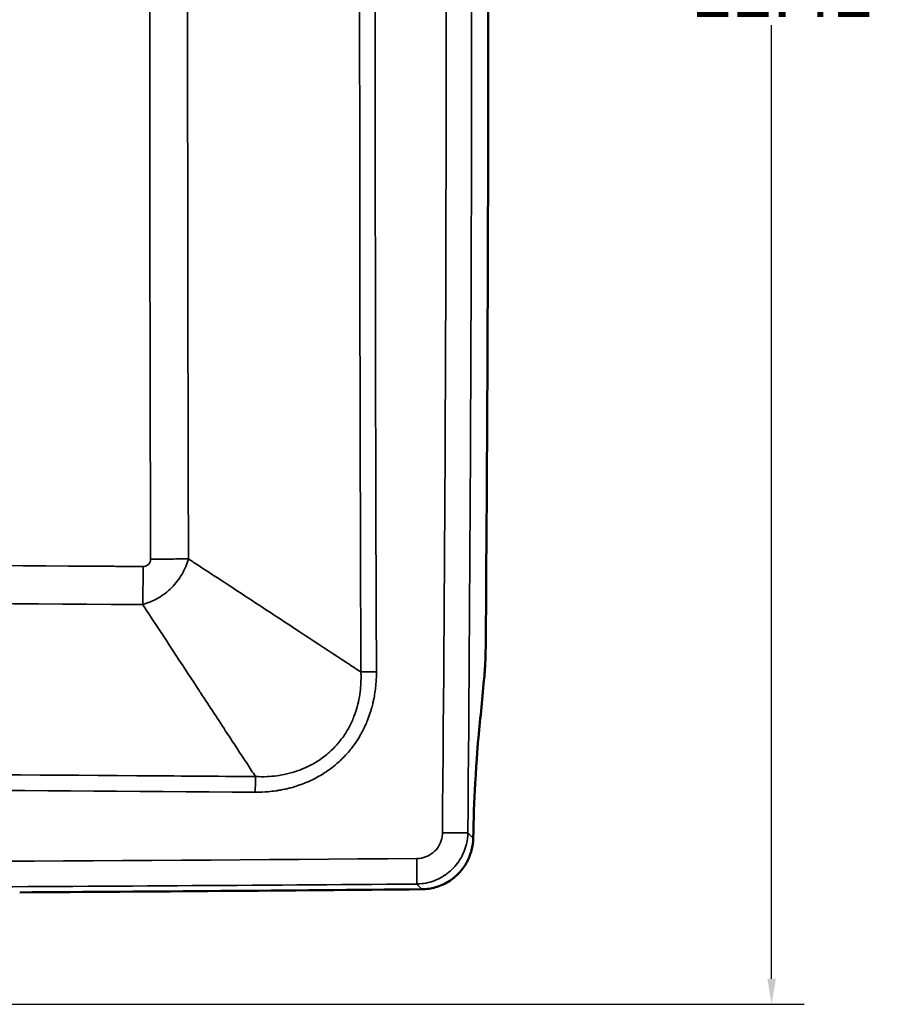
# Model space of a CAD drawing. Header units: inches. Extents: x 0.2 to 50.9, y 0.9 to 32.1.
# Tile 13 of 95: x 13.9 to 19, y 17.1 to 22.8. Entities that reach past the tile are written whole.
import ezdxf

# ---------------------------------------------------------------- set-up
doc = ezdxf.new("R2010")
doc.units = ezdxf.units.IN
doc.header["$LTSCALE"] = 1.5
doc.header["$MEASUREMENT"] = 0
for name, color, linetype, lineweight in [('Dimension (ANSI)', 7, 'Continuous', 25), ('Visible (ANSI)', 7, 'Continuous', 50), ('Visible Narrow (ANSI)', 7, 'Continuous', 35)]:
    doc.layers.add(name, color=color, linetype=linetype, lineweight=lineweight)
doc.styles.get("Standard").update_dxf_attribs({"font": 'arial.ttf'})
doc.dimstyles.new('Default (ANSI)', dxfattribs={"dimscale": 1.5, "dimtxt": 0.2, "dimasz": 0.098425, "dimexe": 0.125, "dimexo": 0.0625, "dimgap": 0.031496, "dimtad": 0, "dimtih": 1, "dimtoh": 1, "dimrnd": 1e-08, "dimzin": 0, "dimdsep": 46, "dimtxsty": 'Standard', "dimcen": 0.09, "dimdle": 0.393701, "dimclrd": 256, "dimclre": 256, "dimclrt": 7, "dimadec": 0, "dimazin": 1, "dimtfac": 0.6, "dimtofl": 0, "dimtmove": 0, "dimatfit": 3, "dimfxl": 1, "dimtolj": 1, "dimtzin": 4, "dimlwd": -1, "dimlwe": -1, "dimarcsym": 0})

# ---------------------------------------------------------------- blocks, each defined once
blk = doc.blocks.new('*D47')
at = {"layer": 'Defpoints', "color": 0, "transparency": 16777216}
for p in [(13.7473, 28.5147), (10.0486, 17.1002), (18.2492, 17.1002)]:
    blk.add_point(p, dxfattribs=at)
at = {"layer": 'Dimension (ANSI)', "transparency": 16777216}
for p, q in [((13.8411, 28.5147), (18.4367, 28.5147)), ((18.2492, 28.3671), (18.2492, 23.1563)), ((18.2492, 17.2478), (18.2492, 22.7606)), ((10.1423, 17.1002), (18.4367, 17.1002))]:
    blk.add_line(p, q, dxfattribs=at)
for points in [[(18.2245, 28.3671), (18.2738, 28.3671), (18.2492, 28.5147)], [(18.2245, 17.2478), (18.2738, 17.2478), (18.2492, 17.1002)]]:
    blk.add_solid(points, dxfattribs=at)
at = {"layer": 'Dimension (ANSI)', "color": 7, "transparency": 16777216, "insert": (17.7861, 23.1091), "char_height": 0.3, "attachment_point": 1}
blk.add_mtext('\\A1;11.41', dxfattribs=at)

msp = doc.modelspace()

# ---------------------------------------------------------------- linework, layer by layer
at = {"layer": 'Visible (ANSI)'}
for p, q in [((15.4019, 18.4236), (15.4019, 18.4236)), ((15.4675, 18.4373), (15.4675, 18.4373))]:
    msp.add_line(p, q, dxfattribs=at)
for points in [[(16.5966, 19.1714), (16.6166, 21.6938), (16.6165, 24.2163), (16.5965, 26.7387)], [(16.5549, 18.6416), (16.5662, 18.7593), (16.5775, 18.877), (16.5888, 18.9947)], [(13.9031, 17.7472), (14.6779, 17.7519), (15.4528, 17.758), (16.2275, 17.7655)]]:
    msp.add_open_spline(points, degree=3, dxfattribs=at)
for points, knots in [([(16.5888, 18.9947), (16.591, 19.0179), (16.5928, 19.0455), (16.5955, 19.1061), (16.5963, 19.1386), (16.5966, 19.1714)], [0, 0, 0, 0, 0.2498488, 0.2498488, 0.4996977, 0.4996977, 0.4996977, 0.4996977]), ([(16.5243, 18.0605), (16.5267, 18.1698), (16.5305, 18.2759), (16.5436, 18.524), (16.5523, 18.6147), (16.5549, 18.6416)], [-0.4818511, -0.4818511, -0.4818511, -0.4818511, -0.2899264, -0.2899264, 0, 0, 0, 0]), ([(16.5243, 18.0605), (16.5237, 18.0371), (16.5205, 18.0137), (16.5086, 17.9679), (16.5001, 17.9457), (16.489, 17.9247)], [0, 0, 0, 0, 0.1802744, 0.1802744, 0.3601432, 0.3601432, 0.3601432, 0.3601432]), ([(16.489, 17.9247), (16.4765, 17.901), (16.4609, 17.8791), (16.4241, 17.84), (16.4032, 17.823), (16.3574, 17.7951), (16.3327, 17.7843), (16.281, 17.7696), (16.2543, 17.7658), (16.2275, 17.7655)], [0.0000042, 0.0000042, 0.0000042, 0.0000042, 0.2047437, 0.2047437, 0.4095099, 0.4095099, 0.6143057, 0.6143057, 0.8189617, 0.8189617, 0.8189617, 0.8189617])]:
    msp.add_open_spline(points, degree=3, knots=knots, dxfattribs=at)
at = {"layer": 'Visible Narrow (ANSI)'}
for p, q in [((16.4933, 18.0916), (16.5243, 18.0605)), ((16.2275, 17.7655), (16.1973, 17.7958))]:
    msp.add_line(p, q, dxfattribs=at)
for centre, major_axis, ratio, start_param, end_param in [((-151.8723, 22.9518), (0, 301.1611), 0.55864, 4.696248, 4.728529), ((-151.783, 22.9518), (0, -301.1906), 0.558776, 1.554659, 1.586934), ((123.8759, 22.9518), (0, 338.1944), 0.319101, 1.559178, 1.582415), ((122.0854, 22.9518), (0, 340.0706), 0.315907, 1.561158, 1.580435), ((122.2277, 22.9518), (0, -340.0832), 0.31567, 4.702755, 4.722023), ((10.0484, -128.6633), (315.3246, 0.0002), 0.466218, 1.554252, 1.56778), ((10.0485, 158.5637), (325.8695, 0.0002), 0.431601, 4.714557, 4.731262), ((10.0485, 158.4515), (-325.8643, -0.0001), 0.431716, 1.572694, 1.589666)]:
    msp.add_ellipse(centre, major_axis=major_axis, ratio=ratio, start_param=start_param, end_param=end_param, dxfattribs=at)
for points, knots in [([(15.8753, 19.0217), (15.8743, 19.2865), (15.8734, 19.5527), (15.8727, 19.8177), (15.8696, 20.8643), (15.868, 21.9101), (15.868, 22.9549), (15.868, 23.6103), (15.8686, 24.2657), (15.8698, 24.9211), (15.8704, 25.2311), (15.8711, 25.5412), (15.872, 25.8512), (15.872, 25.8689), (15.8721, 25.8866), (15.8721, 25.9042), (15.8725, 26.0554), (15.873, 26.2123), (15.8735, 26.3732), (15.8741, 26.5389), (15.8747, 26.7091), (15.8753, 26.8818)], [0, 0, 0, 0, 0.1010058, 0.1010058, 0.1010058, 0.5, 0.5, 0.5, 0.75, 0.75, 0.75, 0.8682627, 0.8682627, 0.8682627, 0.875, 0.875, 0.875, 0.9366103, 0.9366103, 0.9366103, 1, 1, 1, 1]), ([(10.2434, 19.6465), (11.6451, 19.6461), (13.0467, 19.6414), (14.4483, 19.6324), (14.4628, 19.6323), (14.4773, 19.6322), (14.4917, 19.6321), (14.5061, 19.632), (14.5203, 19.6319), (14.5344, 19.6318), (14.5625, 19.6316), (14.5899, 19.6315), (14.6168, 19.6313)], [-0.479142, -0.479142, -0.479142, -0.479142, -0.0190311, -0.0190311, -0.0190311, -0.0142733, -0.0142733, -0.0142733, -0.0095155, -0.0095155, -0.0095155, 0, 0, 0, 0]), ([(14.6142, 19.4115), (14.6295, 19.4157), (14.6444, 19.4209), (14.6588, 19.427), (14.674, 19.4334), (14.6885, 19.4406), (14.7023, 19.4486), (14.7169, 19.457), (14.7306, 19.4662), (14.7434, 19.476), (14.757, 19.4864), (14.7696, 19.4974), (14.781, 19.5088), (14.7924, 19.5202), (14.8034, 19.5327), (14.8138, 19.5463), (14.8236, 19.5591), (14.8328, 19.5729), (14.8413, 19.5874), (14.8493, 19.6012), (14.8566, 19.6158), (14.8629, 19.6309), (14.869, 19.6453), (14.8743, 19.6602), (14.8785, 19.6755)], [-1, -1, -1, -1, -0.884175, -0.884175, -0.884175, -0.762838, -0.762838, -0.762838, -0.635119, -0.635119, -0.635119, -0.5, -0.5, -0.5, -0.364883, -0.364883, -0.364883, -0.237252, -0.237252, -0.237252, -0.115906, -0.115906, -0.115906, 0, 0, 0, 0]), ([(14.6168, 19.6313), (14.6274, 19.6312), (14.6387, 19.6352), (14.6472, 19.6437), (14.6555, 19.6519), (14.6595, 19.6625), (14.6598, 19.6728), (14.6598, 19.6732), (14.6598, 19.6736), (14.6598, 19.674)], [0, 0, 0, 0, 0.5, 0.5, 0.5, 0.980278, 0.980278, 0.980278, 1, 1, 1, 1]), ([(14.8785, 19.6755), (14.8642, 19.6754), (14.8484, 19.6752), (14.8316, 19.675), (14.8148, 19.6749), (14.7969, 19.6747), (14.7782, 19.6746), (14.7595, 19.6745), (14.74, 19.6744), (14.7202, 19.6743), (14.7003, 19.6742), (14.6801, 19.6741), (14.6598, 19.674)], [0, 0, 0, 0, 0.25, 0.25, 0.25, 0.5, 0.5, 0.5, 0.75, 0.75, 0.75, 1, 1, 1, 1]), ([(14.8785, 19.6755), (14.8878, 19.6694), (14.8972, 19.6633), (14.9065, 19.6571), (15.055, 19.5598), (15.2036, 19.4624), (15.3522, 19.3649), (15.5008, 19.2674), (15.6494, 19.1699), (15.7979, 19.0725), (15.8237, 19.0555), (15.8495, 19.0386), (15.8753, 19.0217)], [-1, -1, -1, -1, -0.9718542, -0.9718542, -0.9718542, -0.5247543, -0.5247543, -0.5247543, -0.0776544, -0.0776544, -0.0776544, 0, 0, 0, 0]), ([(14.6168, 19.6313), (14.6167, 19.6109), (14.6165, 19.5906), (14.6163, 19.5706), (14.6161, 19.5506), (14.6159, 19.5311), (14.6157, 19.5123), (14.6155, 19.4935), (14.6152, 19.4755), (14.615, 19.4586), (14.6147, 19.4417), (14.6144, 19.4259), (14.6142, 19.4115)], [0, 0, 0, 0, 0.250004, 0.250004, 0.250004, 0.5000053, 0.5000053, 0.5000053, 0.7500066, 0.7500066, 0.7500066, 0.9999987, 0.9999987, 0.9999987, 0.9999987]), ([(14.6142, 19.4115), (14.6007, 19.4116), (14.5872, 19.4116), (14.5737, 19.4117), (13.0687, 19.4217), (11.5618, 19.4267), (10.0528, 19.4267), (8.6682, 19.4267), (7.2852, 19.4225), (5.9036, 19.4141), (5.7634, 19.4133), (5.6232, 19.4124), (5.483, 19.4115)], [0, 0, 0, 0, 0.0044456, 0.0044456, 0.0044456, 0.5, 0.5, 0.5, 0.953955, 0.953955, 0.953955, 1, 1, 1, 1]), ([(15.2661, 18.4169), (15.2497, 18.4419), (15.2334, 18.4668), (15.217, 18.4918), (15.179, 18.5497), (15.1411, 18.6076), (15.1031, 18.6655), (15.0522, 18.7432), (15.0012, 18.821), (14.9503, 18.8987), (14.9469, 18.9039), (14.943, 18.9098), (14.9401, 18.9142), (14.935, 18.9219), (14.9299, 18.9297), (14.9248, 18.9376), (14.8397, 19.0674), (14.7423, 19.2159), (14.6326, 19.3833), (14.6265, 19.3926), (14.6204, 19.402), (14.6142, 19.4115)], [0, 0, 0, 0, 0.075266, 0.075266, 0.075266, 0.25, 0.25, 0.25, 0.484375, 0.484375, 0.484375, 0.5, 0.5, 0.5, 0.527068, 0.527068, 0.527068, 0.974991, 0.974991, 0.974991, 1, 1, 1, 1]), ([(15.9651, 19.0224), (15.9651, 19.0083), (15.9648, 18.9943), (15.9641, 18.9804), (15.9638, 18.9742), (15.9635, 18.9681), (15.963, 18.9619), (15.9623, 18.952), (15.9614, 18.942), (15.9603, 18.9322), (15.9599, 18.9284), (15.9595, 18.9248), (15.959, 18.9212), (15.9583, 18.9154), (15.9575, 18.9095), (15.9565, 18.9027), (15.9544, 18.8883), (15.9518, 18.8741), (15.9489, 18.8601), (15.9473, 18.8526), (15.9457, 18.8452), (15.9439, 18.8379), (15.9413, 18.8273), (15.9386, 18.8167), (15.9355, 18.8063), (15.9346, 18.8031), (15.9337, 18.8001), (15.9328, 18.7971), (15.9307, 18.7902), (15.9285, 18.7834), (15.9257, 18.7753), (15.9208, 18.7609), (15.9155, 18.7468), (15.9097, 18.7329), (15.9062, 18.7243), (15.9024, 18.7158), (15.8985, 18.7074), (15.8934, 18.6965), (15.8881, 18.6857), (15.8824, 18.6751), (15.8805, 18.6715), (15.8786, 18.6681), (15.8767, 18.6646), (15.873, 18.6579), (15.8691, 18.6512), (15.8645, 18.6437), (15.8549, 18.6278), (15.8447, 18.6124), (15.8338, 18.5976), (15.8209, 18.5798), (15.8071, 18.5628), (15.7925, 18.5466), (15.7843, 18.5375), (15.7758, 18.5286), (15.767, 18.5199), (15.7601, 18.513), (15.7529, 18.5063), (15.7457, 18.4997), (15.7335, 18.4888), (15.7209, 18.4783), (15.7079, 18.4683), (15.6977, 18.4604), (15.6872, 18.4528), (15.6764, 18.4455), (15.6763, 18.4454), (15.6762, 18.4453), (15.676, 18.4452), (15.6651, 18.4379), (15.6529, 18.4301), (15.6426, 18.424), (15.6299, 18.4165), (15.6169, 18.4094), (15.6037, 18.4028), (15.5955, 18.3986), (15.5872, 18.3947), (15.5788, 18.3909), (15.5679, 18.3859), (15.5568, 18.3812), (15.5455, 18.3768), (15.5423, 18.3755), (15.5389, 18.3742), (15.5356, 18.373), (15.5271, 18.3698), (15.5184, 18.3668), (15.5111, 18.3644), (15.497, 18.3597), (15.4828, 18.3554), (15.4684, 18.3516), (15.4618, 18.3499), (15.4553, 18.3483), (15.4487, 18.3467), (15.4381, 18.3443), (15.4274, 18.342), (15.4167, 18.34), (15.4122, 18.3391), (15.4075, 18.3383), (15.4029, 18.3375), (15.3963, 18.3364), (15.3898, 18.3354), (15.384, 18.3346), (15.3693, 18.3325), (15.3545, 18.3308), (15.3396, 18.3295), (15.315, 18.3274), (15.29, 18.3265), (15.2648, 18.3267)], [0, 0, 0, 0, 0.0432949, 0.0432949, 0.0432949, 0.0625, 0.0625, 0.0625, 0.09375, 0.09375, 0.09375, 0.1057072, 0.1057072, 0.1057072, 0.125, 0.125, 0.125, 0.1658779, 0.1658779, 0.1658779, 0.1875, 0.1875, 0.1875, 0.21875, 0.21875, 0.21875, 0.2281997, 0.2281997, 0.2281997, 0.25, 0.25, 0.25, 0.2886416, 0.2886416, 0.2886416, 0.3125, 0.3125, 0.3125, 0.34375, 0.34375, 0.34375, 0.3542378, 0.3542378, 0.3542378, 0.375, 0.375, 0.375, 0.4186506, 0.4186506, 0.4186506, 0.4706973, 0.4706973, 0.4706973, 0.5, 0.5, 0.5, 0.5233587, 0.5233587, 0.5233587, 0.5625, 0.5625, 0.5625, 0.5933607, 0.5933607, 0.5933607, 0.59375, 0.59375, 0.59375, 0.625, 0.625, 0.625, 0.6635705, 0.6635705, 0.6635705, 0.6875, 0.6875, 0.6875, 0.71875, 0.71875, 0.71875, 0.727631, 0.727631, 0.727631, 0.75, 0.75, 0.75, 0.7930662, 0.7930662, 0.7930662, 0.8125, 0.8125, 0.8125, 0.84375, 0.84375, 0.84375, 0.8566474, 0.8566474, 0.8566474, 0.875, 0.875, 0.875, 0.9221893, 0.9221893, 0.9221893, 1, 1, 1, 1]), ([(15.8753, 19.0217), (15.8758, 19.0094), (15.8761, 18.9969), (15.876, 18.9842), (15.8758, 18.967), (15.8751, 18.9494), (15.8735, 18.9315), (15.872, 18.9136), (15.8697, 18.8955), (15.8665, 18.877), (15.8632, 18.8586), (15.8591, 18.8399), (15.854, 18.8209), (15.8488, 18.802), (15.8426, 18.7829), (15.8352, 18.7637), (15.8274, 18.7435), (15.8182, 18.7232), (15.8074, 18.7031), (15.7967, 18.683), (15.7844, 18.663), (15.7706, 18.6437), (15.7596, 18.6282), (15.7476, 18.6132), (15.7347, 18.5987), (15.7218, 18.5843), (15.708, 18.5706), (15.6936, 18.5577), (15.6742, 18.5403), (15.6536, 18.5246), (15.6325, 18.5106), (15.6114, 18.4967), (15.5897, 18.4846), (15.568, 18.4742), (15.5478, 18.4645), (15.5275, 18.4563), (15.5073, 18.4494), (15.4872, 18.4425), (15.4672, 18.4368), (15.4475, 18.4323), (15.4277, 18.4277), (15.4082, 18.4243), (15.3891, 18.4218), (15.37, 18.4192), (15.3512, 18.4176), (15.3327, 18.4168), (15.31, 18.4157), (15.2878, 18.4159), (15.2661, 18.4169)], [0.0000003, 0.0000003, 0.0000003, 0.0000003, 0.0448592, 0.0448592, 0.0448592, 0.1062474, 0.1062474, 0.1062474, 0.1676355, 0.1676355, 0.1676355, 0.2290237, 0.2290237, 0.2290237, 0.2904119, 0.2904119, 0.2904119, 0.3550209, 0.3550209, 0.3550209, 0.41963, 0.41963, 0.41963, 0.4712589, 0.4712589, 0.4712589, 0.5228878, 0.5228878, 0.5228878, 0.5924179, 0.5924179, 0.5924179, 0.6619481, 0.6619481, 0.6619481, 0.7266245, 0.7266245, 0.7266245, 0.791301, 0.791301, 0.791301, 0.8559775, 0.8559775, 0.8559775, 0.920654, 0.920654, 0.920654, 1, 1, 1, 1]), ([(15.8753, 19.0217), (15.8871, 19.0218), (15.9011, 19.022), (15.9165, 19.0221), (15.9318, 19.0223), (15.9484, 19.0224), (15.9651, 19.0224)], [0, 0, 0, 0, 0.5, 0.5, 0.5, 1, 1, 1, 1]), ([(11.0149, 18.4364), (12.2011, 18.4347), (13.3893, 18.4298), (14.5796, 18.4219), (14.8082, 18.4203), (15.0375, 18.4187), (15.2661, 18.4169)], [0, 0, 0, 0, 0.838878, 0.838878, 0.838878, 1, 1, 1, 1]), ([(15.2648, 18.3267), (15.265, 18.3434), (15.2651, 18.3601), (15.2654, 18.3755), (15.2656, 18.391), (15.2658, 18.4051), (15.2661, 18.4169)], [-1, -1, -1, -1, -0.5, -0.5, -0.5, 0, 0, 0, 0]), ([(16.1973, 17.7958), (16.1993, 17.7958), (16.2013, 17.7959), (16.2033, 17.7959), (16.2358, 17.797), (16.2682, 17.8034), (16.2988, 17.8149), (16.3294, 17.8263), (16.3581, 17.8429), (16.3834, 17.8636), (16.4087, 17.8843), (16.4306, 17.9092), (16.4479, 17.9369), (16.4652, 17.9647), (16.4779, 17.9953), (16.4854, 18.027), (16.4903, 18.0482), (16.493, 18.0699), (16.4933, 18.0916)], [0, 0, 0, 0, 0.0130364, 0.0130364, 0.0130364, 0.2245643, 0.2245643, 0.2245643, 0.4360923, 0.4360923, 0.4360923, 0.6475983, 0.6475983, 0.6475983, 0.8591043, 0.8591043, 0.8591043, 1, 1, 1, 1]), ([(16.1984, 17.9431), (16.1994, 17.9431), (16.2004, 17.9432), (16.2014, 17.9432), (16.2178, 17.9436), (16.234, 17.9468), (16.2494, 17.9525), (16.2647, 17.9582), (16.2791, 17.9664), (16.2918, 17.9768), (16.3045, 17.9871), (16.3154, 17.9996), (16.324, 18.0135), (16.3326, 18.0274), (16.339, 18.0427), (16.3426, 18.0587), (16.3451, 18.0693), (16.3464, 18.0801), (16.3465, 18.091)], [0, 0, 0, 0, 0.013016, 0.013016, 0.013016, 0.224362, 0.224362, 0.224362, 0.436012, 0.436012, 0.436012, 0.647862, 0.647862, 0.647862, 0.859426, 0.859426, 0.859426, 1, 1, 1, 1]), ([(16.4933, 18.0916), (16.4917, 18.0913), (16.4867, 18.0911), (16.4787, 18.091), (16.4706, 18.0908), (16.4595, 18.0907), (16.4461, 18.0907), (16.4327, 18.0906), (16.417, 18.0907), (16.4, 18.0907), (16.383, 18.0908), (16.3648, 18.0909), (16.3465, 18.091)], [0, 0, 0, 0, 0.25, 0.25, 0.25, 0.5, 0.5, 0.5, 0.75, 0.75, 0.75, 1, 1, 1, 1]), ([(16.1984, 17.9431), (16.1985, 17.9248), (16.1986, 17.9065), (16.1987, 17.8724), (16.1986, 17.8566), (16.1984, 17.8297), (16.1982, 17.8185), (16.1978, 17.8024), (16.1976, 17.7974), (16.1973, 17.7958)], [0, 0, 0, 0, 0.25, 0.25, 0.5, 0.5, 0.75, 0.75, 1, 1, 1, 1])]:
    msp.add_open_spline(points, degree=3, knots=knots, dxfattribs=at)

# ---------------------------------------------------------------- dimensions: what is measured, and where the dimension line sits
at = {"layer": 'Dimension (ANSI)'}
dim = msp.add_linear_dim(base=(18.2492, 17.1002), p1=(13.7473, 28.5147), p2=(10.0486, 17.1002), angle=90, dimstyle='Default (ANSI)', override={"dimgap": 0.031496, "dimdec": 2, "dimtol": 0, "dimlim": 0, "dimtp": 0, "dimtm": 0, "dimtdec": 2, "dimatfit": 1}, dxfattribs=at)
dim.commit()
dim.dimension.update_dxf_attribs({"geometry": '*D47', "text_midpoint": (18.2492, 22.9585), "dimtype": 160})

doc.saveas('drawing.dxf')
